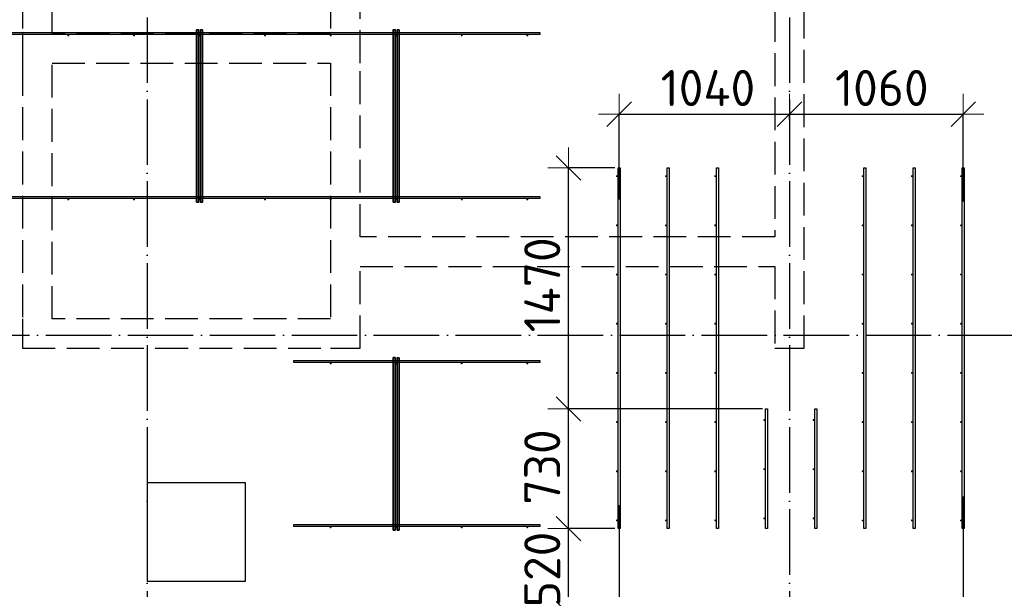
# Model space of a CAD drawing. Header units: millimetres. Extents: x 13527 to 139154, y -122592 to 61893.
# Tile 101 of 128: x 85043 to 91050, y 36850 to 40325. Entities that reach past the tile are written whole.
import ezdxf

# ---------------------------------------------------------------- set-up
doc = ezdxf.new("R2010")
doc.units = ezdxf.units.MM
doc.header["$PDMODE"] = 65
for name, pattern in [('______11', [500, 400, -50, 0, -50]), ('______2', [270, 200, -70]), ('______5', [1100, 800, -100, 100, -100])]:
    doc.linetypes.add(name, pattern=pattern)
for name, color, linetype, lineweight in [('Арм.стержн. Доп. арматура', 180, 'Continuous', 35), ('Размерная линия_ общее', 7, 'Continuous', 13), ('Стена_ общее', 7, 'Continuous', 35), ('Фундамент_ общее', 7, 'Continuous', 35)]:
    doc.layers.add(name, color=color, linetype=linetype, lineweight=lineweight)
doc.layers.add('Арм.стержн. Фиксатор', color=7, linetype='Continuous', lineweight=35, true_color=0x501e0f)
doc.layers.add('Осевая линия_ общее', color=7, linetype='______5', lineweight=13, true_color=0xa0a0a0)
doc.styles.add('ISOCPEUR', font='ISOCPEUR')
doc.dimstyles.new('DIMSTYLE_3', dxfattribs={"dimtxt": 220, "dimasz": 250, "dimexe": 0, "dimexo": 0, "dimgap": 110, "dimtad": 2, "dimdec": 0, "dimrnd": 5, "dimzin": 12, "dimdsep": 46, "dimtxsty": 'ISOCPEUR', "dimblk1": 'ALL_ML_STRICH', "dimblk2": 'ALL_ML_STRICH', "dimsah": 1, "dimcen": 0, "dimclrd": 7, "dimclre": 256, "dimclrt": 7, "dimadec": 0, "dimazin": 0, "dimtfac": 1, "dimtdec": 0, "dimtix": 1, "dimtmove": 2, "dimatfit": 3, "dimfxl": 0, "dimtvp": 1.2, "dimtzin": 0, "dimlwd": 0, "dimlwe": -3, "dimarcsym": 0})
doc.dimstyles.new('DIMSTYLE_5', dxfattribs={"dimtxt": 220, "dimasz": 250, "dimexe": 0, "dimexo": 0, "dimgap": 110, "dimtad": 2, "dimdec": 0, "dimrnd": 5, "dimzin": 12, "dimdsep": 46, "dimtxsty": 'ISOCPEUR', "dimblk1": 'ALL_ML_STRICH', "dimblk2": 'ALL_ML_STRICH', "dimsah": 1, "dimcen": 0, "dimclrd": 7, "dimclre": 256, "dimclrt": 7, "dimadec": 0, "dimazin": 0, "dimtfac": 1, "dimtdec": 0, "dimtix": 1, "dimtmove": 2, "dimatfit": 3, "dimfxl": 0, "dimtzin": 0, "dimlwd": 0, "dimlwe": -3, "dimarcsym": 0})

# ---------------------------------------------------------------- blocks, each defined once
blk = doc.blocks.new('ALL_ML_STRICH')
at = {"color": 0, "linetype": 'ByBlock', "lineweight": -2}
for p, q in [((0, -0.5), (0, 0.5)), ((-0.3, -0.3), (0.3, 0.3)), ((-1, 0), (0.5, 0))]:
    blk.add_line(p, q, dxfattribs=at)
blk = doc.blocks.new('*D480')
at = {"layer": 'DEFPOINTS', "color": 7, "linetype": 'Continuous', "lineweight": 13, "transparency": 33554687}
for p in [(88694, 37220), (88391, 36700), (88436.5, 36700)]:
    blk.add_point(p, dxfattribs=at)
at = {"layer": 'Размерная линия_ общее', "color": 253, "linetype": 'Continuous', "lineweight": -2, "true_color": 0xa0a0a0, "transparency": 33554687}
for p, q in [((88674, 37220), (88391, 37220)), ((88416.5, 36700), (88391, 36700))]:
    blk.add_line(p, q, dxfattribs=at)
at = {"layer": 'Размерная линия_ общее', "color": 7, "linetype": 'Continuous', "lineweight": -2, "transparency": 33554687}
blk.add_line((88391, 36700), (88391, 37220), dxfattribs=at)
at = {"layer": 'Размерная линия_ общее', "color": 7, "linetype": 'Continuous', "lineweight": 13, "transparency": 33554687, "xscale": 250, "yscale": 250, "zscale": 250}
for p, rotation in [((88391, 37220), 90), ((88391, 36700), 270)]:
    blk.add_blockref('ALL_ML_STRICH', p, dxfattribs=dict(at, rotation=rotation))
at = {"layer": 'Размерная линия_ общее', "color": 7, "linetype": 'Continuous', "lineweight": 13, "transparency": 33554687, "insert": (88231, 36971), "char_height": 220, "width": 660, "attachment_point": 5, "rotation": 90, "style": 'ISOCPEUR'}
blk.add_mtext('\\A1;{520}', dxfattribs=at)
blk = doc.blocks.new('*D481')
at = {"layer": 'DEFPOINTS', "color": 7, "linetype": 'Continuous', "lineweight": 13, "transparency": 33554687}
for p in [(89594, 37950), (88391, 37220), (88694, 37220)]:
    blk.add_point(p, dxfattribs=at)
at = {"layer": 'Размерная линия_ общее', "color": 253, "linetype": 'Continuous', "lineweight": -2, "true_color": 0xa0a0a0, "transparency": 33554687}
for p, q in [((89574, 37950), (88391, 37950)), ((88674, 37220), (88391, 37220))]:
    blk.add_line(p, q, dxfattribs=at)
at = {"layer": 'Размерная линия_ общее', "color": 7, "linetype": 'Continuous', "lineweight": -2, "transparency": 33554687}
blk.add_line((88391, 37220), (88391, 37950), dxfattribs=at)
at = {"layer": 'Размерная линия_ общее', "color": 7, "linetype": 'Continuous', "lineweight": 13, "transparency": 33554687, "xscale": 250, "yscale": 250, "zscale": 250}
for p, rotation in [((88391, 37950), 90), ((88391, 37220), 270)]:
    blk.add_blockref('ALL_ML_STRICH', p, dxfattribs=dict(at, rotation=rotation))
at = {"layer": 'Размерная линия_ общее', "color": 7, "linetype": 'Continuous', "lineweight": 13, "transparency": 33554687, "insert": (88231, 37596), "char_height": 220, "width": 660, "attachment_point": 5, "rotation": 90, "style": 'ISOCPEUR'}
blk.add_mtext('\\A1;{730}', dxfattribs=at)
blk = doc.blocks.new('*D482')
at = {"layer": 'DEFPOINTS', "color": 7, "linetype": 'Continuous', "lineweight": 13, "transparency": 33554687}
for p in [(88694, 39420), (88391, 37950), (89594, 37950)]:
    blk.add_point(p, dxfattribs=at)
at = {"layer": 'Размерная линия_ общее', "color": 253, "linetype": 'Continuous', "lineweight": -2, "true_color": 0xa0a0a0, "transparency": 33554687}
for p, q in [((88674, 39420), (88391, 39420)), ((89574, 37950), (88391, 37950))]:
    blk.add_line(p, q, dxfattribs=at)
at = {"layer": 'Размерная линия_ общее', "color": 7, "linetype": 'Continuous', "lineweight": -2, "transparency": 33554687}
blk.add_line((88391, 37950), (88391, 39420), dxfattribs=at)
at = {"layer": 'Размерная линия_ общее', "color": 7, "linetype": 'Continuous', "lineweight": 13, "transparency": 33554687, "xscale": 250, "yscale": 250, "zscale": 250}
for p, rotation in [((88391, 39420), 90), ((88391, 37950), 270)]:
    blk.add_blockref('ALL_ML_STRICH', p, dxfattribs=dict(at, rotation=rotation))
at = {"layer": 'Размерная линия_ общее', "color": 7, "linetype": 'Continuous', "lineweight": 13, "transparency": 33554687, "insert": (88231, 38707), "char_height": 220, "width": 880, "attachment_point": 5, "rotation": 90, "style": 'ISOCPEUR'}
blk.add_mtext('\\A1;{1470}', dxfattribs=at)
blk = doc.blocks.new('*D509')
at = {"layer": 'DEFPOINTS', "color": 7, "linetype": 'Continuous', "lineweight": 13, "transparency": 33554687}
for p in [(88700, 39747.9), (89740, 39696.5), (88700, 39207.7)]:
    blk.add_point(p, dxfattribs=at)
at = {"layer": 'Размерная линия_ общее', "color": 253, "linetype": 'Continuous', "lineweight": -2, "true_color": 0xa0a0a0, "transparency": 33554687}
for p, q in [((88700, 39227.7), (88700, 39747.9)), ((89740, 39716.5), (89740, 39747.9))]:
    blk.add_line(p, q, dxfattribs=at)
at = {"layer": 'Размерная линия_ общее', "color": 7, "linetype": 'Continuous', "lineweight": -2, "transparency": 33554687}
blk.add_line((88700, 39747.9), (89740, 39747.9), dxfattribs=at)
at = {"layer": 'Размерная линия_ общее', "color": 7, "linetype": 'Continuous', "lineweight": 13, "transparency": 33554687, "xscale": 250, "yscale": 250, "zscale": 250, "rotation": 180}
blk.add_blockref('ALL_ML_STRICH', (88700, 39747.9), dxfattribs=at)
at = {"layer": 'Размерная линия_ общее', "color": 7, "linetype": 'Continuous', "lineweight": 13, "transparency": 33554687, "xscale": 250, "yscale": 250, "zscale": 250}
blk.add_blockref('ALL_ML_STRICH', (89740, 39747.9), dxfattribs=at)
at = {"layer": 'Размерная линия_ общее', "color": 7, "linetype": 'Continuous', "lineweight": 13, "transparency": 33554687, "insert": (89242, 39907.9), "char_height": 220, "width": 880, "attachment_point": 5, "style": 'ISOCPEUR'}
blk.add_mtext('\\A1;{1040}', dxfattribs=at)
blk = doc.blocks.new('*D510')
at = {"layer": 'DEFPOINTS', "color": 7, "linetype": 'Continuous', "lineweight": 13, "transparency": 33554687}
for p in [(89740, 39747.9), (89740, 39696.5), (90800, 39194.7)]:
    blk.add_point(p, dxfattribs=at)
at = {"layer": 'Размерная линия_ общее', "color": 253, "linetype": 'Continuous', "lineweight": -2, "true_color": 0xa0a0a0, "transparency": 33554687}
for p, q in [((89740, 39716.5), (89740, 39747.9)), ((90800, 39214.7), (90800, 39747.9))]:
    blk.add_line(p, q, dxfattribs=at)
at = {"layer": 'Размерная линия_ общее', "color": 7, "linetype": 'Continuous', "lineweight": -2, "transparency": 33554687}
blk.add_line((89740, 39747.9), (90800, 39747.9), dxfattribs=at)
at = {"layer": 'Размерная линия_ общее', "color": 7, "linetype": 'Continuous', "lineweight": 13, "transparency": 33554687, "xscale": 250, "yscale": 250, "zscale": 250, "rotation": 180}
blk.add_blockref('ALL_ML_STRICH', (89740, 39747.9), dxfattribs=at)
at = {"layer": 'Размерная линия_ общее', "color": 7, "linetype": 'Continuous', "lineweight": 13, "transparency": 33554687, "xscale": 250, "yscale": 250, "zscale": 250}
blk.add_blockref('ALL_ML_STRICH', (90800, 39747.9), dxfattribs=at)
at = {"layer": 'Размерная линия_ общее', "color": 7, "linetype": 'Continuous', "lineweight": 13, "transparency": 33554687, "insert": (90303, 39907.9), "char_height": 220, "width": 880, "attachment_point": 5, "style": 'ISOCPEUR'}
blk.add_mtext('\\A1;{1060}', dxfattribs=at)
blk = doc.blocks.new('*D511')
at = {"layer": 'DEFPOINTS', "color": 7, "linetype": 'Continuous', "lineweight": 13, "transparency": 33554687}
for p in [(90800, 37435.3), (88700, 37383.2), (88700, 36405.7)]:
    blk.add_point(p, dxfattribs=at)
at = {"layer": 'Размерная линия_ общее', "color": 253, "linetype": 'Continuous', "lineweight": -2, "true_color": 0xa0a0a0, "transparency": 33554687}
for p, q in [((90800, 37415.3), (90800, 36405.7)), ((88700, 37363.2), (88700, 36405.7))]:
    blk.add_line(p, q, dxfattribs=at)
at = {"layer": 'Размерная линия_ общее', "color": 7, "linetype": 'Continuous', "lineweight": -2, "transparency": 33554687}
blk.add_line((88700, 36405.7), (90800, 36405.7), dxfattribs=at)
at = {"layer": 'Размерная линия_ общее', "color": 7, "linetype": 'Continuous', "lineweight": 13, "transparency": 33554687, "xscale": 250, "yscale": 250, "zscale": 250, "rotation": 180}
blk.add_blockref('ALL_ML_STRICH', (88700, 36405.7), dxfattribs=at)
at = {"layer": 'Размерная линия_ общее', "color": 7, "linetype": 'Continuous', "lineweight": 13, "transparency": 33554687, "xscale": 250, "yscale": 250, "zscale": 250}
blk.add_blockref('ALL_ML_STRICH', (90800, 36405.7), dxfattribs=at)
at = {"layer": 'Размерная линия_ общее', "color": 7, "linetype": 'Continuous', "lineweight": 13, "transparency": 33554687, "insert": (89013, 36675.7), "char_height": 220, "width": 11, "attachment_point": 1, "line_spacing_factor": 0.60241, "style": 'ISOCPEUR'}
blk.add_mtext('7х300=2100', dxfattribs=at)
blk = doc.blocks.new('СЛОЖНЫЙ_ОБЪЕКТ_6')
at = {"layer": 'Стена_ общее', "color": 9, "linetype": '______2', "lineweight": -3, "true_color": 0xc7c7c7, "transparency": 33554687}
for p, q in [((89650, 43900), (89650, 39000)), ((89830, 38320), (89830, 43900)), ((85060, 42900), (85060, 40240)), ((85240, 40240), (85240, 42900)), ((86940, 42900), (86940, 40240)), ((87120, 40060), (87120, 42900)), ((85060, 40240), (85060, 40060)), ((86940, 40240), (85240, 40240)), ((85060, 40060), (85060, 38500)), ((85240, 38500), (85240, 40060)), ((85240, 40060), (86940, 40060)), ((86940, 40060), (86940, 38500)), ((87120, 39000), (87120, 40060)), ((89650, 39000), (87120, 39000)), ((87120, 38820), (89650, 38820)), ((87120, 38320), (87120, 38820)), ((89650, 38820), (89650, 38320)), ((85060, 38500), (85060, 38320)), ((86940, 38500), (85240, 38500)), ((85060, 38320), (86940, 38320)), ((86940, 38320), (87120, 38320)), ((89650, 38320), (89830, 38320))]:
    blk.add_line(p, q, dxfattribs=at)

msp = doc.modelspace()

# ---------------------------------------------------------------- hatches: boundary and pattern name
at = {"layer": 'Арм.стержн. Доп. арматура', "linetype": 'Continuous', "lineweight": 35, "transparency": 33554687}
for points in [[(88692, 39370), (88691.5, 39372.3), (88690.2, 39374.2), (88688.3, 39375.5), (88686, 39376), (88683.7, 39375.5), (88681.8, 39374.2), (88680.5, 39372.3), (88680, 39370), (88680.5, 39367.7), (88681.8, 39365.8), (88683.7, 39364.5), (88686, 39364), (88688.3, 39364.5), (88690.2, 39365.8), (88691.5, 39367.7)], [(88992, 39370), (88991.5, 39372.3), (88990.2, 39374.2), (88988.3, 39375.5), (88986, 39376), (88983.7, 39375.5), (88981.8, 39374.2), (88980.5, 39372.3), (88980, 39370), (88980.5, 39367.7), (88981.8, 39365.8), (88983.7, 39364.5), (88986, 39364), (88988.3, 39364.5), (88990.2, 39365.8), (88991.5, 39367.7)], [(89292, 39370), (89291.5, 39372.3), (89290.2, 39374.2), (89288.3, 39375.5), (89286, 39376), (89283.7, 39375.5), (89281.8, 39374.2), (89280.5, 39372.3), (89280, 39370), (89280.5, 39367.7), (89281.8, 39365.8), (89283.7, 39364.5), (89286, 39364), (89288.3, 39364.5), (89290.2, 39365.8), (89291.5, 39367.7)], [(90192, 39370), (90191.5, 39372.3), (90190.2, 39374.2), (90188.3, 39375.5), (90186, 39376), (90183.7, 39375.5), (90181.8, 39374.2), (90180.5, 39372.3), (90180, 39370), (90180.5, 39367.7), (90181.8, 39365.8), (90183.7, 39364.5), (90186, 39364), (90188.3, 39364.5), (90190.2, 39365.8), (90191.5, 39367.7)], [(90492, 39370), (90491.5, 39372.3), (90490.2, 39374.2), (90488.3, 39375.5), (90486, 39376), (90483.7, 39375.5), (90481.8, 39374.2), (90480.5, 39372.3), (90480, 39370), (90480.5, 39367.7), (90481.8, 39365.8), (90483.7, 39364.5), (90486, 39364), (90488.3, 39364.5), (90490.2, 39365.8), (90491.5, 39367.7)], [(90792, 39370), (90791.5, 39372.3), (90790.2, 39374.2), (90788.3, 39375.5), (90786, 39376), (90783.7, 39375.5), (90781.8, 39374.2), (90780.5, 39372.3), (90780, 39370), (90780.5, 39367.7), (90781.8, 39365.8), (90783.7, 39364.5), (90786, 39364), (90788.3, 39364.5), (90790.2, 39365.8), (90791.5, 39367.7)], [(88692, 39070), (88691.5, 39072.3), (88690.2, 39074.2), (88688.3, 39075.5), (88686, 39076), (88683.7, 39075.5), (88681.8, 39074.2), (88680.5, 39072.3), (88680, 39070), (88680.5, 39067.7), (88681.8, 39065.8), (88683.7, 39064.5), (88686, 39064), (88688.3, 39064.5), (88690.2, 39065.8), (88691.5, 39067.7)], [(88992, 39070), (88991.5, 39072.3), (88990.2, 39074.2), (88988.3, 39075.5), (88986, 39076), (88983.7, 39075.5), (88981.8, 39074.2), (88980.5, 39072.3), (88980, 39070), (88980.5, 39067.7), (88981.8, 39065.8), (88983.7, 39064.5), (88986, 39064), (88988.3, 39064.5), (88990.2, 39065.8), (88991.5, 39067.7)], [(89292, 39070), (89291.5, 39072.3), (89290.2, 39074.2), (89288.3, 39075.5), (89286, 39076), (89283.7, 39075.5), (89281.8, 39074.2), (89280.5, 39072.3), (89280, 39070), (89280.5, 39067.7), (89281.8, 39065.8), (89283.7, 39064.5), (89286, 39064), (89288.3, 39064.5), (89290.2, 39065.8), (89291.5, 39067.7)], [(90192, 39070), (90191.5, 39072.3), (90190.2, 39074.2), (90188.3, 39075.5), (90186, 39076), (90183.7, 39075.5), (90181.8, 39074.2), (90180.5, 39072.3), (90180, 39070), (90180.5, 39067.7), (90181.8, 39065.8), (90183.7, 39064.5), (90186, 39064), (90188.3, 39064.5), (90190.2, 39065.8), (90191.5, 39067.7)], [(90492, 39070), (90491.5, 39072.3), (90490.2, 39074.2), (90488.3, 39075.5), (90486, 39076), (90483.7, 39075.5), (90481.8, 39074.2), (90480.5, 39072.3), (90480, 39070), (90480.5, 39067.7), (90481.8, 39065.8), (90483.7, 39064.5), (90486, 39064), (90488.3, 39064.5), (90490.2, 39065.8), (90491.5, 39067.7)], [(90792, 39070), (90791.5, 39072.3), (90790.2, 39074.2), (90788.3, 39075.5), (90786, 39076), (90783.7, 39075.5), (90781.8, 39074.2), (90780.5, 39072.3), (90780, 39070), (90780.5, 39067.7), (90781.8, 39065.8), (90783.7, 39064.5), (90786, 39064), (90788.3, 39064.5), (90790.2, 39065.8), (90791.5, 39067.7)], [(88692, 38770), (88691.5, 38772.3), (88690.2, 38774.2), (88688.3, 38775.5), (88686, 38776), (88683.7, 38775.5), (88681.8, 38774.2), (88680.5, 38772.3), (88680, 38770), (88680.5, 38767.7), (88681.8, 38765.8), (88683.7, 38764.5), (88686, 38764), (88688.3, 38764.5), (88690.2, 38765.8), (88691.5, 38767.7)], [(88992, 38770), (88991.5, 38772.3), (88990.2, 38774.2), (88988.3, 38775.5), (88986, 38776), (88983.7, 38775.5), (88981.8, 38774.2), (88980.5, 38772.3), (88980, 38770), (88980.5, 38767.7), (88981.8, 38765.8), (88983.7, 38764.5), (88986, 38764), (88988.3, 38764.5), (88990.2, 38765.8), (88991.5, 38767.7)], [(89292, 38770), (89291.5, 38772.3), (89290.2, 38774.2), (89288.3, 38775.5), (89286, 38776), (89283.7, 38775.5), (89281.8, 38774.2), (89280.5, 38772.3), (89280, 38770), (89280.5, 38767.7), (89281.8, 38765.8), (89283.7, 38764.5), (89286, 38764), (89288.3, 38764.5), (89290.2, 38765.8), (89291.5, 38767.7)], [(90192, 38770), (90191.5, 38772.3), (90190.2, 38774.2), (90188.3, 38775.5), (90186, 38776), (90183.7, 38775.5), (90181.8, 38774.2), (90180.5, 38772.3), (90180, 38770), (90180.5, 38767.7), (90181.8, 38765.8), (90183.7, 38764.5), (90186, 38764), (90188.3, 38764.5), (90190.2, 38765.8), (90191.5, 38767.7)], [(90492, 38770), (90491.5, 38772.3), (90490.2, 38774.2), (90488.3, 38775.5), (90486, 38776), (90483.7, 38775.5), (90481.8, 38774.2), (90480.5, 38772.3), (90480, 38770), (90480.5, 38767.7), (90481.8, 38765.8), (90483.7, 38764.5), (90486, 38764), (90488.3, 38764.5), (90490.2, 38765.8), (90491.5, 38767.7)], [(90792, 38770), (90791.5, 38772.3), (90790.2, 38774.2), (90788.3, 38775.5), (90786, 38776), (90783.7, 38775.5), (90781.8, 38774.2), (90780.5, 38772.3), (90780, 38770), (90780.5, 38767.7), (90781.8, 38765.8), (90783.7, 38764.5), (90786, 38764), (90788.3, 38764.5), (90790.2, 38765.8), (90791.5, 38767.7)], [(88692, 38470), (88691.5, 38472.3), (88690.2, 38474.2), (88688.3, 38475.5), (88686, 38476), (88683.7, 38475.5), (88681.8, 38474.2), (88680.5, 38472.3), (88680, 38470), (88680.5, 38467.7), (88681.8, 38465.8), (88683.7, 38464.5), (88686, 38464), (88688.3, 38464.5), (88690.2, 38465.8), (88691.5, 38467.7)], [(88992, 38470), (88991.5, 38472.3), (88990.2, 38474.2), (88988.3, 38475.5), (88986, 38476), (88983.7, 38475.5), (88981.8, 38474.2), (88980.5, 38472.3), (88980, 38470), (88980.5, 38467.7), (88981.8, 38465.8), (88983.7, 38464.5), (88986, 38464), (88988.3, 38464.5), (88990.2, 38465.8), (88991.5, 38467.7)], [(89292, 38470), (89291.5, 38472.3), (89290.2, 38474.2), (89288.3, 38475.5), (89286, 38476), (89283.7, 38475.5), (89281.8, 38474.2), (89280.5, 38472.3), (89280, 38470), (89280.5, 38467.7), (89281.8, 38465.8), (89283.7, 38464.5), (89286, 38464), (89288.3, 38464.5), (89290.2, 38465.8), (89291.5, 38467.7)], [(90192, 38470), (90191.5, 38472.3), (90190.2, 38474.2), (90188.3, 38475.5), (90186, 38476), (90183.7, 38475.5), (90181.8, 38474.2), (90180.5, 38472.3), (90180, 38470), (90180.5, 38467.7), (90181.8, 38465.8), (90183.7, 38464.5), (90186, 38464), (90188.3, 38464.5), (90190.2, 38465.8), (90191.5, 38467.7)], [(90492, 38470), (90491.5, 38472.3), (90490.2, 38474.2), (90488.3, 38475.5), (90486, 38476), (90483.7, 38475.5), (90481.8, 38474.2), (90480.5, 38472.3), (90480, 38470), (90480.5, 38467.7), (90481.8, 38465.8), (90483.7, 38464.5), (90486, 38464), (90488.3, 38464.5), (90490.2, 38465.8), (90491.5, 38467.7)], [(90792, 38470), (90791.5, 38472.3), (90790.2, 38474.2), (90788.3, 38475.5), (90786, 38476), (90783.7, 38475.5), (90781.8, 38474.2), (90780.5, 38472.3), (90780, 38470), (90780.5, 38467.7), (90781.8, 38465.8), (90783.7, 38464.5), (90786, 38464), (90788.3, 38464.5), (90790.2, 38465.8), (90791.5, 38467.7)], [(88692, 38170), (88691.5, 38172.3), (88690.2, 38174.2), (88688.3, 38175.5), (88686, 38176), (88683.7, 38175.5), (88681.8, 38174.2), (88680.5, 38172.3), (88680, 38170), (88680.5, 38167.7), (88681.8, 38165.8), (88683.7, 38164.5), (88686, 38164), (88688.3, 38164.5), (88690.2, 38165.8), (88691.5, 38167.7)], [(88992, 38170), (88991.5, 38172.3), (88990.2, 38174.2), (88988.3, 38175.5), (88986, 38176), (88983.7, 38175.5), (88981.8, 38174.2), (88980.5, 38172.3), (88980, 38170), (88980.5, 38167.7), (88981.8, 38165.8), (88983.7, 38164.5), (88986, 38164), (88988.3, 38164.5), (88990.2, 38165.8), (88991.5, 38167.7)], [(89292, 38170), (89291.5, 38172.3), (89290.2, 38174.2), (89288.3, 38175.5), (89286, 38176), (89283.7, 38175.5), (89281.8, 38174.2), (89280.5, 38172.3), (89280, 38170), (89280.5, 38167.7), (89281.8, 38165.8), (89283.7, 38164.5), (89286, 38164), (89288.3, 38164.5), (89290.2, 38165.8), (89291.5, 38167.7)], [(90192, 38170), (90191.5, 38172.3), (90190.2, 38174.2), (90188.3, 38175.5), (90186, 38176), (90183.7, 38175.5), (90181.8, 38174.2), (90180.5, 38172.3), (90180, 38170), (90180.5, 38167.7), (90181.8, 38165.8), (90183.7, 38164.5), (90186, 38164), (90188.3, 38164.5), (90190.2, 38165.8), (90191.5, 38167.7)], [(90492, 38170), (90491.5, 38172.3), (90490.2, 38174.2), (90488.3, 38175.5), (90486, 38176), (90483.7, 38175.5), (90481.8, 38174.2), (90480.5, 38172.3), (90480, 38170), (90480.5, 38167.7), (90481.8, 38165.8), (90483.7, 38164.5), (90486, 38164), (90488.3, 38164.5), (90490.2, 38165.8), (90491.5, 38167.7)], [(90792, 38170), (90791.5, 38172.3), (90790.2, 38174.2), (90788.3, 38175.5), (90786, 38176), (90783.7, 38175.5), (90781.8, 38174.2), (90780.5, 38172.3), (90780, 38170), (90780.5, 38167.7), (90781.8, 38165.8), (90783.7, 38164.5), (90786, 38164), (90788.3, 38164.5), (90790.2, 38165.8), (90791.5, 38167.7)], [(88692, 37870), (88691.5, 37872.3), (88690.2, 37874.2), (88688.3, 37875.5), (88686, 37876), (88683.7, 37875.5), (88681.8, 37874.2), (88680.5, 37872.3), (88680, 37870), (88680.5, 37867.7), (88681.8, 37865.8), (88683.7, 37864.5), (88686, 37864), (88688.3, 37864.5), (88690.2, 37865.8), (88691.5, 37867.7)], [(88992, 37870), (88991.5, 37872.3), (88990.2, 37874.2), (88988.3, 37875.5), (88986, 37876), (88983.7, 37875.5), (88981.8, 37874.2), (88980.5, 37872.3), (88980, 37870), (88980.5, 37867.7), (88981.8, 37865.8), (88983.7, 37864.5), (88986, 37864), (88988.3, 37864.5), (88990.2, 37865.8), (88991.5, 37867.7)], [(89292, 37870), (89291.5, 37872.3), (89290.2, 37874.2), (89288.3, 37875.5), (89286, 37876), (89283.7, 37875.5), (89281.8, 37874.2), (89280.5, 37872.3), (89280, 37870), (89280.5, 37867.7), (89281.8, 37865.8), (89283.7, 37864.5), (89286, 37864), (89288.3, 37864.5), (89290.2, 37865.8), (89291.5, 37867.7)], [(89592, 37882.5), (89591.5, 37884.8), (89590.2, 37886.7), (89588.3, 37888), (89586, 37888.5), (89583.7, 37888), (89581.8, 37886.7), (89580.5, 37884.8), (89580, 37882.5), (89580.5, 37880.2), (89581.8, 37878.3), (89583.7, 37877), (89586, 37876.5), (89588.3, 37877), (89590.2, 37878.3), (89591.5, 37880.2)], [(89892, 37882.5), (89891.5, 37884.8), (89890.2, 37886.7), (89888.3, 37888), (89886, 37888.5), (89883.7, 37888), (89881.8, 37886.7), (89880.5, 37884.8), (89880, 37882.5), (89880.5, 37880.2), (89881.8, 37878.3), (89883.7, 37877), (89886, 37876.5), (89888.3, 37877), (89890.2, 37878.3), (89891.5, 37880.2)], [(90192, 37870), (90191.5, 37872.3), (90190.2, 37874.2), (90188.3, 37875.5), (90186, 37876), (90183.7, 37875.5), (90181.8, 37874.2), (90180.5, 37872.3), (90180, 37870), (90180.5, 37867.7), (90181.8, 37865.8), (90183.7, 37864.5), (90186, 37864), (90188.3, 37864.5), (90190.2, 37865.8), (90191.5, 37867.7)], [(90492, 37870), (90491.5, 37872.3), (90490.2, 37874.2), (90488.3, 37875.5), (90486, 37876), (90483.7, 37875.5), (90481.8, 37874.2), (90480.5, 37872.3), (90480, 37870), (90480.5, 37867.7), (90481.8, 37865.8), (90483.7, 37864.5), (90486, 37864), (90488.3, 37864.5), (90490.2, 37865.8), (90491.5, 37867.7)], [(90792, 37870), (90791.5, 37872.3), (90790.2, 37874.2), (90788.3, 37875.5), (90786, 37876), (90783.7, 37875.5), (90781.8, 37874.2), (90780.5, 37872.3), (90780, 37870), (90780.5, 37867.7), (90781.8, 37865.8), (90783.7, 37864.5), (90786, 37864), (90788.3, 37864.5), (90790.2, 37865.8), (90791.5, 37867.7)], [(88692, 37570), (88691.5, 37572.3), (88690.2, 37574.2), (88688.3, 37575.5), (88686, 37576), (88683.7, 37575.5), (88681.8, 37574.2), (88680.5, 37572.3), (88680, 37570), (88680.5, 37567.7), (88681.8, 37565.8), (88683.7, 37564.5), (88686, 37564), (88688.3, 37564.5), (88690.2, 37565.8), (88691.5, 37567.7)], [(88992, 37570), (88991.5, 37572.3), (88990.2, 37574.2), (88988.3, 37575.5), (88986, 37576), (88983.7, 37575.5), (88981.8, 37574.2), (88980.5, 37572.3), (88980, 37570), (88980.5, 37567.7), (88981.8, 37565.8), (88983.7, 37564.5), (88986, 37564), (88988.3, 37564.5), (88990.2, 37565.8), (88991.5, 37567.7)], [(89292, 37570), (89291.5, 37572.3), (89290.2, 37574.2), (89288.3, 37575.5), (89286, 37576), (89283.7, 37575.5), (89281.8, 37574.2), (89280.5, 37572.3), (89280, 37570), (89280.5, 37567.7), (89281.8, 37565.8), (89283.7, 37564.5), (89286, 37564), (89288.3, 37564.5), (89290.2, 37565.8), (89291.5, 37567.7)], [(89592, 37582.5), (89591.5, 37584.8), (89590.2, 37586.7), (89588.3, 37588), (89586, 37588.5), (89583.7, 37588), (89581.8, 37586.7), (89580.5, 37584.8), (89580, 37582.5), (89580.5, 37580.2), (89581.8, 37578.3), (89583.7, 37577), (89586, 37576.5), (89588.3, 37577), (89590.2, 37578.3), (89591.5, 37580.2)], [(89892, 37582.5), (89891.5, 37584.8), (89890.2, 37586.7), (89888.3, 37588), (89886, 37588.5), (89883.7, 37588), (89881.8, 37586.7), (89880.5, 37584.8), (89880, 37582.5), (89880.5, 37580.2), (89881.8, 37578.3), (89883.7, 37577), (89886, 37576.5), (89888.3, 37577), (89890.2, 37578.3), (89891.5, 37580.2)], [(90192, 37570), (90191.5, 37572.3), (90190.2, 37574.2), (90188.3, 37575.5), (90186, 37576), (90183.7, 37575.5), (90181.8, 37574.2), (90180.5, 37572.3), (90180, 37570), (90180.5, 37567.7), (90181.8, 37565.8), (90183.7, 37564.5), (90186, 37564), (90188.3, 37564.5), (90190.2, 37565.8), (90191.5, 37567.7)], [(90492, 37570), (90491.5, 37572.3), (90490.2, 37574.2), (90488.3, 37575.5), (90486, 37576), (90483.7, 37575.5), (90481.8, 37574.2), (90480.5, 37572.3), (90480, 37570), (90480.5, 37567.7), (90481.8, 37565.8), (90483.7, 37564.5), (90486, 37564), (90488.3, 37564.5), (90490.2, 37565.8), (90491.5, 37567.7)], [(90792, 37570), (90791.5, 37572.3), (90790.2, 37574.2), (90788.3, 37575.5), (90786, 37576), (90783.7, 37575.5), (90781.8, 37574.2), (90780.5, 37572.3), (90780, 37570), (90780.5, 37567.7), (90781.8, 37565.8), (90783.7, 37564.5), (90786, 37564), (90788.3, 37564.5), (90790.2, 37565.8), (90791.5, 37567.7)], [(88692, 37270), (88691.5, 37272.3), (88690.2, 37274.2), (88688.3, 37275.5), (88686, 37276), (88683.7, 37275.5), (88681.8, 37274.2), (88680.5, 37272.3), (88680, 37270), (88680.5, 37267.7), (88681.8, 37265.8), (88683.7, 37264.5), (88686, 37264), (88688.3, 37264.5), (88690.2, 37265.8), (88691.5, 37267.7)], [(88992, 37270), (88991.5, 37272.3), (88990.2, 37274.2), (88988.3, 37275.5), (88986, 37276), (88983.7, 37275.5), (88981.8, 37274.2), (88980.5, 37272.3), (88980, 37270), (88980.5, 37267.7), (88981.8, 37265.8), (88983.7, 37264.5), (88986, 37264), (88988.3, 37264.5), (88990.2, 37265.8), (88991.5, 37267.7)], [(89292, 37270), (89291.5, 37272.3), (89290.2, 37274.2), (89288.3, 37275.5), (89286, 37276), (89283.7, 37275.5), (89281.8, 37274.2), (89280.5, 37272.3), (89280, 37270), (89280.5, 37267.7), (89281.8, 37265.8), (89283.7, 37264.5), (89286, 37264), (89288.3, 37264.5), (89290.2, 37265.8), (89291.5, 37267.7)], [(89592, 37282.5), (89591.5, 37284.8), (89590.2, 37286.7), (89588.3, 37288), (89586, 37288.5), (89583.7, 37288), (89581.8, 37286.7), (89580.5, 37284.8), (89580, 37282.5), (89580.5, 37280.2), (89581.8, 37278.3), (89583.7, 37277), (89586, 37276.5), (89588.3, 37277), (89590.2, 37278.3), (89591.5, 37280.2)], [(89892, 37282.5), (89891.5, 37284.8), (89890.2, 37286.7), (89888.3, 37288), (89886, 37288.5), (89883.7, 37288), (89881.8, 37286.7), (89880.5, 37284.8), (89880, 37282.5), (89880.5, 37280.2), (89881.8, 37278.3), (89883.7, 37277), (89886, 37276.5), (89888.3, 37277), (89890.2, 37278.3), (89891.5, 37280.2)], [(90192, 37270), (90191.5, 37272.3), (90190.2, 37274.2), (90188.3, 37275.5), (90186, 37276), (90183.7, 37275.5), (90181.8, 37274.2), (90180.5, 37272.3), (90180, 37270), (90180.5, 37267.7), (90181.8, 37265.8), (90183.7, 37264.5), (90186, 37264), (90188.3, 37264.5), (90190.2, 37265.8), (90191.5, 37267.7)], [(90492, 37270), (90491.5, 37272.3), (90490.2, 37274.2), (90488.3, 37275.5), (90486, 37276), (90483.7, 37275.5), (90481.8, 37274.2), (90480.5, 37272.3), (90480, 37270), (90480.5, 37267.7), (90481.8, 37265.8), (90483.7, 37264.5), (90486, 37264), (90488.3, 37264.5), (90490.2, 37265.8), (90491.5, 37267.7)], [(90792, 37270), (90791.5, 37272.3), (90790.2, 37274.2), (90788.3, 37275.5), (90786, 37276), (90783.7, 37275.5), (90781.8, 37274.2), (90780.5, 37272.3), (90780, 37270), (90780.5, 37267.7), (90781.8, 37265.8), (90783.7, 37264.5), (90786, 37264), (90788.3, 37264.5), (90790.2, 37265.8), (90791.5, 37267.7)]]:
    msp.add_hatch(color=34, dxfattribs=at).paths.add_polyline_path(points)
at = {"layer": 'Арм.стержн. Фиксатор', "linetype": 'Continuous', "lineweight": 35, "transparency": 33554687}
for points in [[(85346, 40228), (85345.5, 40230.3), (85344.2, 40232.2), (85342.3, 40233.5), (85340, 40234), (85337.7, 40233.5), (85335.8, 40232.2), (85334.5, 40230.3), (85334, 40228), (85334.5, 40225.7), (85335.8, 40223.8), (85337.7, 40222.5), (85340, 40222), (85342.3, 40222.5), (85344.2, 40223.8), (85345.5, 40225.7)], [(85746, 40228), (85745.5, 40230.3), (85744.2, 40232.2), (85742.3, 40233.5), (85740, 40234), (85737.7, 40233.5), (85735.8, 40232.2), (85734.5, 40230.3), (85734, 40228), (85734.5, 40225.7), (85735.8, 40223.8), (85737.7, 40222.5), (85740, 40222), (85742.3, 40222.5), (85744.2, 40223.8), (85745.5, 40225.7)], [(86146, 40228), (86145.5, 40230.3), (86144.2, 40232.2), (86142.3, 40233.5), (86140, 40234), (86137.7, 40233.5), (86135.8, 40232.2), (86134.5, 40230.3), (86134, 40228), (86134.5, 40225.7), (86135.8, 40223.8), (86137.7, 40222.5), (86140, 40222), (86142.3, 40222.5), (86144.2, 40223.8), (86145.5, 40225.7)], [(86546, 40228), (86545.5, 40230.3), (86544.2, 40232.2), (86542.3, 40233.5), (86540, 40234), (86537.7, 40233.5), (86535.8, 40232.2), (86534.5, 40230.3), (86534, 40228), (86534.5, 40225.7), (86535.8, 40223.8), (86537.7, 40222.5), (86540, 40222), (86542.3, 40222.5), (86544.2, 40223.8), (86545.5, 40225.7)], [(86946, 40228), (86945.5, 40230.3), (86944.2, 40232.2), (86942.3, 40233.5), (86940, 40234), (86937.7, 40233.5), (86935.8, 40232.2), (86934.5, 40230.3), (86934, 40228), (86934.5, 40225.7), (86935.8, 40223.8), (86937.7, 40222.5), (86940, 40222), (86942.3, 40222.5), (86944.2, 40223.8), (86945.5, 40225.7)], [(87346, 40228), (87345.5, 40230.3), (87344.2, 40232.2), (87342.3, 40233.5), (87340, 40234), (87337.7, 40233.5), (87335.8, 40232.2), (87334.5, 40230.3), (87334, 40228), (87334.5, 40225.7), (87335.8, 40223.8), (87337.7, 40222.5), (87340, 40222), (87342.3, 40222.5), (87344.2, 40223.8), (87345.5, 40225.7)], [(87746, 40228), (87745.5, 40230.3), (87744.2, 40232.2), (87742.3, 40233.5), (87740, 40234), (87737.7, 40233.5), (87735.8, 40232.2), (87734.5, 40230.3), (87734, 40228), (87734.5, 40225.7), (87735.8, 40223.8), (87737.7, 40222.5), (87740, 40222), (87742.3, 40222.5), (87744.2, 40223.8), (87745.5, 40225.7)], [(88146, 40228), (88145.5, 40230.3), (88144.2, 40232.2), (88142.3, 40233.5), (88140, 40234), (88137.7, 40233.5), (88135.8, 40232.2), (88134.5, 40230.3), (88134, 40228), (88134.5, 40225.7), (88135.8, 40223.8), (88137.7, 40222.5), (88140, 40222), (88142.3, 40222.5), (88144.2, 40223.8), (88145.5, 40225.7)], [(85346, 39228), (85345.5, 39230.3), (85344.2, 39232.2), (85342.3, 39233.5), (85340, 39234), (85337.7, 39233.5), (85335.8, 39232.2), (85334.5, 39230.3), (85334, 39228), (85334.5, 39225.7), (85335.8, 39223.8), (85337.7, 39222.5), (85340, 39222), (85342.3, 39222.5), (85344.2, 39223.8), (85345.5, 39225.7)], [(85746, 39228), (85745.5, 39230.3), (85744.2, 39232.2), (85742.3, 39233.5), (85740, 39234), (85737.7, 39233.5), (85735.8, 39232.2), (85734.5, 39230.3), (85734, 39228), (85734.5, 39225.7), (85735.8, 39223.8), (85737.7, 39222.5), (85740, 39222), (85742.3, 39222.5), (85744.2, 39223.8), (85745.5, 39225.7)], [(86146, 39228), (86145.5, 39230.3), (86144.2, 39232.2), (86142.3, 39233.5), (86140, 39234), (86137.7, 39233.5), (86135.8, 39232.2), (86134.5, 39230.3), (86134, 39228), (86134.5, 39225.7), (86135.8, 39223.8), (86137.7, 39222.5), (86140, 39222), (86142.3, 39222.5), (86144.2, 39223.8), (86145.5, 39225.7)], [(86546, 39228), (86545.5, 39230.3), (86544.2, 39232.2), (86542.3, 39233.5), (86540, 39234), (86537.7, 39233.5), (86535.8, 39232.2), (86534.5, 39230.3), (86534, 39228), (86534.5, 39225.7), (86535.8, 39223.8), (86537.7, 39222.5), (86540, 39222), (86542.3, 39222.5), (86544.2, 39223.8), (86545.5, 39225.7)], [(86946, 39228), (86945.5, 39230.3), (86944.2, 39232.2), (86942.3, 39233.5), (86940, 39234), (86937.7, 39233.5), (86935.8, 39232.2), (86934.5, 39230.3), (86934, 39228), (86934.5, 39225.7), (86935.8, 39223.8), (86937.7, 39222.5), (86940, 39222), (86942.3, 39222.5), (86944.2, 39223.8), (86945.5, 39225.7)], [(87346, 39228), (87345.5, 39230.3), (87344.2, 39232.2), (87342.3, 39233.5), (87340, 39234), (87337.7, 39233.5), (87335.8, 39232.2), (87334.5, 39230.3), (87334, 39228), (87334.5, 39225.7), (87335.8, 39223.8), (87337.7, 39222.5), (87340, 39222), (87342.3, 39222.5), (87344.2, 39223.8), (87345.5, 39225.7)], [(87746, 39228), (87745.5, 39230.3), (87744.2, 39232.2), (87742.3, 39233.5), (87740, 39234), (87737.7, 39233.5), (87735.8, 39232.2), (87734.5, 39230.3), (87734, 39228), (87734.5, 39225.7), (87735.8, 39223.8), (87737.7, 39222.5), (87740, 39222), (87742.3, 39222.5), (87744.2, 39223.8), (87745.5, 39225.7)], [(88146, 39228), (88145.5, 39230.3), (88144.2, 39232.2), (88142.3, 39233.5), (88140, 39234), (88137.7, 39233.5), (88135.8, 39232.2), (88134.5, 39230.3), (88134, 39228), (88134.5, 39225.7), (88135.8, 39223.8), (88137.7, 39222.5), (88140, 39222), (88142.3, 39222.5), (88144.2, 39223.8), (88145.5, 39225.7)], [(86946, 38228), (86945.5, 38230.3), (86944.2, 38232.2), (86942.3, 38233.5), (86940, 38234), (86937.7, 38233.5), (86935.8, 38232.2), (86934.5, 38230.3), (86934, 38228), (86934.5, 38225.7), (86935.8, 38223.8), (86937.7, 38222.5), (86940, 38222), (86942.3, 38222.5), (86944.2, 38223.8), (86945.5, 38225.7)], [(87346, 38228), (87345.5, 38230.3), (87344.2, 38232.2), (87342.3, 38233.5), (87340, 38234), (87337.7, 38233.5), (87335.8, 38232.2), (87334.5, 38230.3), (87334, 38228), (87334.5, 38225.7), (87335.8, 38223.8), (87337.7, 38222.5), (87340, 38222), (87342.3, 38222.5), (87344.2, 38223.8), (87345.5, 38225.7)], [(87746, 38228), (87745.5, 38230.3), (87744.2, 38232.2), (87742.3, 38233.5), (87740, 38234), (87737.7, 38233.5), (87735.8, 38232.2), (87734.5, 38230.3), (87734, 38228), (87734.5, 38225.7), (87735.8, 38223.8), (87737.7, 38222.5), (87740, 38222), (87742.3, 38222.5), (87744.2, 38223.8), (87745.5, 38225.7)], [(88146, 38228), (88145.5, 38230.3), (88144.2, 38232.2), (88142.3, 38233.5), (88140, 38234), (88137.7, 38233.5), (88135.8, 38232.2), (88134.5, 38230.3), (88134, 38228), (88134.5, 38225.7), (88135.8, 38223.8), (88137.7, 38222.5), (88140, 38222), (88142.3, 38222.5), (88144.2, 38223.8), (88145.5, 38225.7)], [(86946, 37228), (86945.5, 37230.3), (86944.2, 37232.2), (86942.3, 37233.5), (86940, 37234), (86937.7, 37233.5), (86935.8, 37232.2), (86934.5, 37230.3), (86934, 37228), (86934.5, 37225.7), (86935.8, 37223.8), (86937.7, 37222.5), (86940, 37222), (86942.3, 37222.5), (86944.2, 37223.8), (86945.5, 37225.7)], [(87346, 37228), (87345.5, 37230.3), (87344.2, 37232.2), (87342.3, 37233.5), (87340, 37234), (87337.7, 37233.5), (87335.8, 37232.2), (87334.5, 37230.3), (87334, 37228), (87334.5, 37225.7), (87335.8, 37223.8), (87337.7, 37222.5), (87340, 37222), (87342.3, 37222.5), (87344.2, 37223.8), (87345.5, 37225.7)], [(87746, 37228), (87745.5, 37230.3), (87744.2, 37232.2), (87742.3, 37233.5), (87740, 37234), (87737.7, 37233.5), (87735.8, 37232.2), (87734.5, 37230.3), (87734, 37228), (87734.5, 37225.7), (87735.8, 37223.8), (87737.7, 37222.5), (87740, 37222), (87742.3, 37222.5), (87744.2, 37223.8), (87745.5, 37225.7)], [(88146, 37228), (88145.5, 37230.3), (88144.2, 37232.2), (88142.3, 37233.5), (88140, 37234), (88137.7, 37233.5), (88135.8, 37232.2), (88134.5, 37230.3), (88134, 37228), (88134.5, 37225.7), (88135.8, 37223.8), (88137.7, 37222.5), (88140, 37222), (88142.3, 37222.5), (88144.2, 37223.8), (88145.5, 37225.7)]]:
    msp.add_hatch(color=34, dxfattribs=at).paths.add_polyline_path(points)

# ---------------------------------------------------------------- linework, layer by layer
at = {"layer": 'Арм.стержн. Доп. арматура', "color": 34, "linetype": 'Continuous', "lineweight": 25, "transparency": 33554687}
for points in [[(88706, 39420), (88706, 37220), (88694, 37220), (88694, 39420), (88706, 39420)], [(88706, 39420), (88706, 37220), (88694, 37220), (88694, 39420), (88706, 39420)], [(89006, 39420), (89006, 37220), (88994, 37220), (88994, 39420), (89006, 39420)], [(89006, 39420), (89006, 37220), (88994, 37220), (88994, 39420), (89006, 39420)], [(89306, 39420), (89306, 37220), (89294, 37220), (89294, 39420), (89306, 39420)], [(89306, 39420), (89306, 37220), (89294, 37220), (89294, 39420), (89306, 39420)], [(90206, 39420), (90206, 37220), (90194, 37220), (90194, 39420), (90206, 39420)], [(90206, 39420), (90206, 37220), (90194, 37220), (90194, 39420), (90206, 39420)], [(90506, 39420), (90506, 37220), (90494, 37220), (90494, 39420), (90506, 39420)], [(90506, 39420), (90506, 37220), (90494, 37220), (90494, 39420), (90506, 39420)], [(90806, 39420), (90806, 37220), (90794, 37220), (90794, 39420), (90806, 39420)], [(90806, 39420), (90806, 37220), (90794, 37220), (90794, 39420), (90806, 39420)], [(89606, 37950), (89606, 37220), (89594, 37220), (89594, 37950), (89606, 37950)], [(89606, 37950), (89606, 37220), (89594, 37220), (89594, 37950), (89606, 37950)], [(89906, 37950), (89906, 37220), (89894, 37220), (89894, 37950), (89906, 37950)], [(89906, 37950), (89906, 37220), (89894, 37220), (89894, 37950), (89906, 37950)]]:
    msp.add_lwpolyline(points, dxfattribs=at)
at = {"layer": 'Арм.стержн. Фиксатор', "color": 34, "linetype": 'Continuous', "lineweight": 35, "transparency": 33554687}
for points in [[(86122, 39211.1), (86122, 40263.1), (86134, 40263.1), (86134, 39211.1), (86122, 39211.1)], [(86158, 40262.9), (86158, 39210.8), (86146, 39210.8), (86146, 40262.9), (86158, 40262.9)], [(87322, 39211.1), (87322, 40263.1), (87334, 40263.1), (87334, 39211.1), (87322, 39211.1)], [(87358, 40262.9), (87358, 39210.8), (87346, 39210.8), (87346, 40262.9), (87358, 40262.9)], [(87322, 37211.1), (87322, 38263.1), (87334, 38263.1), (87334, 37211.1), (87322, 37211.1)], [(87358, 38262.9), (87358, 37210.8), (87346, 37210.8), (87346, 38262.9), (87358, 38262.9)]]:
    msp.add_lwpolyline(points, dxfattribs=at)
at = {"layer": 'Арм.стержн. Фиксатор', "color": 34, "linetype": 'Continuous', "lineweight": 25, "transparency": 33554687}
for points in [[(75230, 40246), (88216.4, 40246), (88216.4, 40234), (75230, 40234), (75230, 40246)], [(75230, 40246), (88216.4, 40246), (88216.4, 40234), (75230, 40234), (75230, 40246)], [(75230, 39246), (88216.4, 39246), (88216.4, 39234), (75230, 39234), (75230, 39246)], [(75230, 39246), (88216.4, 39246), (88216.4, 39234), (75230, 39234), (75230, 39246)], [(86714.4, 38246), (88216.4, 38246), (88216.4, 38234), (86714.4, 38234), (86714.4, 38246)], [(86714.4, 38246), (88216.4, 38246), (88216.4, 38234), (86714.4, 38234), (86714.4, 38246)], [(86714.4, 37246), (88216.4, 37246), (88216.4, 37234), (86714.4, 37234), (86714.4, 37246)], [(86714.4, 37246), (88216.4, 37246), (88216.4, 37234), (86714.4, 37234), (86714.4, 37246)]]:
    msp.add_lwpolyline(points, dxfattribs=at)
at = {"layer": 'Осевая линия_ общее', "color": 253, "linetype": '______11', "lineweight": -3, "true_color": 0xa0a0a0, "transparency": 33554687}
for p, q in [((85820, 46340), (85820, 28122.1)), ((89740, 46340), (89740, 28122.1)), ((75200, 38400), (119325.4, 38400))]:
    msp.add_line(p, q, dxfattribs=at)
at = {"layer": 'Фундамент_ общее', "color": 7, "lineweight": 25, "transparency": 33554687}
for p, q in [((85820, 37500), (85820, 36900)), ((86420, 37500), (85820, 37500)), ((86420, 36900), (86420, 37500)), ((85820, 36900), (86420, 36900))]:
    msp.add_line(p, q, dxfattribs=at)
at = {"layer": 'Фундамент_ общее', "color": 7, "linetype": 'Continuous', "lineweight": 25, "transparency": 33554687}
for p, q in [((85820, 37500), (85820, 36900)), ((86420, 37500), (85820, 37500)), ((86420, 36900), (86420, 37500)), ((85820, 36900), (86420, 36900))]:
    msp.add_line(p, q, dxfattribs=at)

# ---------------------------------------------------------------- block references
at = {"layer": 'Стена_ общее', "color": 9, "linetype": '______2', "lineweight": -3, "true_color": 0xc7c7c7, "transparency": 33554687}
msp.add_blockref('СЛОЖНЫЙ_ОБЪЕКТ_6', (0, 0), dxfattribs=at)

# ---------------------------------------------------------------- dimensions: what is measured, and where the dimension line sits
at = {"layer": 'Размерная линия_ общее', "color": 7, "linetype": 'Continuous', "lineweight": 13, "transparency": 33554687}
for base, p1, p2, picture, middle in [((89740, 39747.9), (88700, 39227.7), (89740, 39716.5), '*D509', (89242, 39907.9)), ((90800, 39747.9), (89740, 39716.5), (90800, 39214.7), '*D510', (90303, 39907.9))]:
    dim = msp.add_linear_dim(base=base, p1=p1, p2=p2, dimstyle='DIMSTYLE_5', override={"dimpost": '<>', "dimclrd": 7, "dimclre": 253, "dimclrt": 7, "dimlwd": 0, "dimlwe": 65533}, dxfattribs=at)
    dim.commit()
    dim.dimension.update_dxf_attribs({"geometry": picture, "text_midpoint": middle, "dimtype": 160})
for base, p1, p2, dimstyle, picture, middle in [((88391, 39420), (89574, 37950), (88674, 39420), 'DIMSTYLE_5', '*D482', (88231, 38707)), ((88391, 37950), (88674, 37220), (89574, 37950), 'DIMSTYLE_5', '*D481', (88231, 37596)), ((88391, 37220), (88416.5, 36700), (88674, 37220), 'DIMSTYLE_3', '*D480', (88231, 36971))]:
    dim = msp.add_linear_dim(base=base, p1=p1, p2=p2, angle=90, dimstyle=dimstyle, override={"dimpost": '<>', "dimclrd": 7, "dimclre": 253, "dimclrt": 7, "dimlwd": 0, "dimlwe": 65533}, dxfattribs=at)
    dim.commit()
    dim.dimension.update_dxf_attribs({"geometry": picture, "text_midpoint": middle, "dimtype": 160})
dim = msp.add_linear_dim(base=(90800, 36405.7), p1=(88700, 37363.2), p2=(90800, 37415.3), text='7х300=2100', dimstyle='DIMSTYLE_5', override={"dimpost": '<>', "dimclrd": 7, "dimclre": 253, "dimclrt": 7, "dimlwd": 0, "dimlwe": 65533}, dxfattribs=at)
dim.commit()
dim.dimension.update_dxf_attribs({"geometry": '*D511', "text_midpoint": (89750, 36515.7), "dimtype": 160})

doc.saveas('drawing.dxf')
